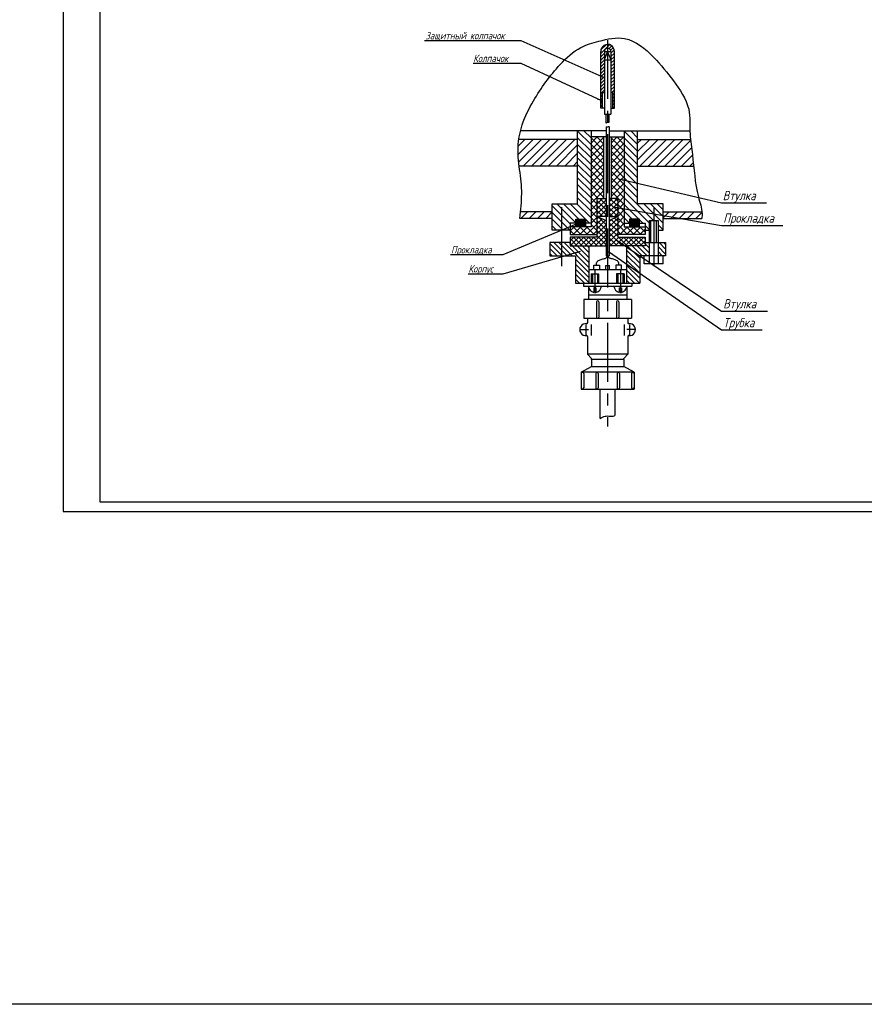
# Model space of a CAD drawing. Header units: millimetres. Extents: x 0 to 298874, y 0 to 515102.
# Tile 1 of 4: x 1130 to 1584, y 0 to 530. Entities that reach past the tile are written whole.
import ezdxf

# ---------------------------------------------------------------- set-up
doc = ezdxf.new("R2010")
doc.units = ezdxf.units.MM
doc.linetypes.add('CENTER', pattern=[50.8, 31.75, -6.35, 6.35, -6.35])
for name, color, linetype in [('Основной', 7, 'Continuous'), ('Ось', 2, 'CENTER'), ('Размерный', 1, 'Continuous'), ('Сечение', 4, 'Continuous'), ('Текст', 5, 'Continuous'), ('Штриховка', 4, 'Continuous')]:
    doc.layers.add(name, color=color, linetype=linetype)
doc.styles.add('ROMANS', font='romans.shx', dxfattribs={"oblique": 15, "height": 5})
doc.dimstyles.new('ISO-25', dxfattribs={"dimtxt": 2.5, "dimasz": 2.5, "dimexe": 1.25, "dimexo": 0.625, "dimtad": 1, "dimtxsty": 'Standard', "dimcen": 2.5, "dimadec": 0, "dimazin": 0, "dimtfac": 1, "dimtmove": 0, "dimatfit": 3, "dimfxl": 0, "dimarcsym": 0})
picture_1 = doc.add_image_def('image1.jpg', size_in_pixel=(2083, 3590))
pattern_1 = [(45, (0, -28.65), (-2.245064, 2.245064), [])]

msp = doc.modelspace()

# ---------------------------------------------------------------- hatches: boundary and pattern name
at = {"layer": 'Штриховка'}
h = msp.add_hatch(dxfattribs=at)
h.set_pattern_fill('ANSI31', color=256, scale=0.4, style=0)
h.set_pattern_definition([(45, (0, -28.6499), (-0.8980256, 0.8980256), [])])
h.paths.add_polyline_path([(1444.4, 513.061, -0.4270207), (1446.172, 514.912), (1446.172, 517.082, 0.4429669), (1442.514, 513.061), (1442.514, 482.78), (1443.457, 482.78), (1443.457, 491.198), (1444.4, 491.198)])
h.paths.add_polyline_path([(1447.944, 491.198), (1448.887, 491.198), (1448.887, 482.78), (1449.83, 482.78), (1449.83, 513.637, 0.3959334), (1446.172, 517.082), (1446.172, 514.912, -0.4270207), (1447.944, 513.061)])
h = msp.add_hatch(dxfattribs=at)
h.set_pattern_fill('ANSI31', color=256, scale=0.8, angle=90, style=0)
h.set_pattern_definition([(135, (0, -28.6499), (-1.7960512, -1.7960512), [])])
h.paths.add_polyline_path([(1429.011, 423.009), (1434.334, 423.009), (1434.334, 420.75), (1437.208, 420.75), (1437.208, 470.471), (1430.015, 470.471), (1430.015, 431.14), (1416.355, 431.14), (1416.355, 417.086), (1426.002, 417.086), (1426.002, 420.75), (1429.011, 420.75)])
h.paths.add_polyline_path([(1462.329, 431.14), (1462.329, 470.471), (1455.136, 470.471), (1455.136, 420.75), (1458.01, 420.75), (1458.01, 423.009), (1463.334, 423.009), (1463.334, 420.75), (1466.342, 420.75), (1466.342, 417.086), (1468.599, 417.086), (1468.599, 422.262), (1473.308, 422.262), (1473.308, 417.086), (1475.99, 417.086), (1475.99, 431.14)])
h = msp.add_hatch(dxfattribs=at)
h.set_pattern_fill('ANSI37', color=256, scale=0.8, angle=90, style=0)
h.set_pattern_definition([(135, (0, -28.6499), (-1.7960512, -1.7960512), []), (225, (0, -28.6499), (1.7960512, -1.7960512), [])])
h.paths.add_polyline_path([(1437.208, 418.846), (1426.002, 418.846), (1426.002, 414.702), (1440.57, 414.702), (1440.57, 434.076), (1444.156, 434.076), (1444.156, 467.225), (1437.208, 467.225)])
h.paths.add_polyline_path([(1448.189, 434.076), (1451.774, 434.076), (1451.774, 414.702), (1466.342, 414.702), (1466.342, 418.846), (1455.136, 418.846), (1455.136, 467.225), (1448.189, 467.225)])
h = msp.add_hatch(dxfattribs=at)
h.set_pattern_fill('ANSI31', color=256, style=0)
h.set_pattern_definition(pattern_1)
edge = h.paths.add_edge_path()
edge.add_line((1430.015, 451.517), (1430.015, 465.871))
edge.add_line((1430.015, 465.871), (1398.343, 465.871))
edge.add_spline(control_points=[(1398.343, 465.871), (1397.905, 462.708), (1397.729, 457.865), (1398.277, 453.114), (1398.491, 451.517)], knot_values=[28.3200937, 28.3200937, 28.3200937, 28.3200937, 37.828979, 42.6605835, 42.6605835, 42.6605835, 42.6605835], degree=3, periodic=0)
edge.add_line((1398.491, 451.517), (1430.015, 451.517))
edge = h.paths.add_edge_path()
edge.add_spline(control_points=[(1492.483, 451.517), (1492.273, 453.602), (1491.784, 458.399), (1491.024, 463.154), (1490.754, 465.871)], knot_values=[196.7821975, 196.7821975, 196.7821975, 196.7821975, 203.0688453, 211.2513734, 211.2513734, 211.2513734, 211.2513734], degree=3, periodic=0)
edge.add_line((1490.754, 465.871), (1462.329, 465.871))
edge.add_line((1462.329, 465.871), (1462.329, 451.517))
edge.add_line((1462.329, 451.517), (1492.483, 451.517))
h = msp.add_hatch(dxfattribs=at)
h.set_pattern_fill('ANSI37', color=256, scale=0.6, angle=90, style=0)
h.set_pattern_definition([(135, (0, -28.6499), (-1.3470384, -1.3470384), []), (225, (0, -28.6499), (1.3470384, -1.3470384), [])])
h.paths.add_polyline_path([(1445.373, 408.586), (1445.373, 422.206), (1440.57, 424.414), (1440.57, 413.304), (1425.911, 413.304), (1425.911, 408.586)])
h.paths.add_polyline_path([(1445.373, 434.076), (1440.57, 434.076), (1440.57, 424.414), (1445.373, 424.414)])
h.paths.add_polyline_path([(1446.971, 424.414), (1451.774, 424.414), (1451.774, 434.076), (1446.971, 434.076)])
h.paths.add_polyline_path([(1446.971, 422.206), (1446.971, 408.586), (1466.433, 408.586), (1466.433, 413.304), (1451.774, 413.304), (1451.774, 424.414)])
h = msp.add_hatch(dxfattribs=at)
h.set_pattern_fill('ANSI31', color=256, style=0)
h.set_pattern_definition(pattern_1)
edge = h.paths.add_edge_path()
edge.add_line((1416.355, 423.31), (1416.355, 426.924))
edge.add_line((1416.355, 426.924), (1399.303, 426.924))
edge.add_spline(control_points=[(1399.303, 426.924), (1399.173, 425.718), (1399.031, 424.514), (1398.889, 423.31)], knot_values=[0, 0, 0, 0, 3.6383343, 3.6383343, 3.6383343, 3.6383343], degree=3, periodic=0)
edge.add_line((1398.889, 423.31), (1416.355, 423.31))
edge = h.paths.add_edge_path()
edge.add_spline(control_points=[(1496.924, 423.31), (1496.995, 424.202), (1497.059, 425.412), (1496.974, 426.608), (1496.943, 426.924)], knot_values=[236.2353577, 236.2353577, 236.2353577, 236.2353577, 238.906655, 239.8670886, 239.8670886, 239.8670886, 239.8670886], degree=3, periodic=0)
edge.add_line((1496.943, 426.924), (1475.99, 426.924))
edge.add_line((1475.99, 426.924), (1475.99, 423.31))
edge.add_line((1475.99, 423.31), (1496.924, 423.31))
h = msp.add_hatch(dxfattribs=at)
h.set_pattern_fill('ANSI37', color=256, scale=0.2, angle=90, style=0)
h.set_pattern_definition([(135, (0, -28.64987), (-0.4490128, -0.4490128), []), (225, (0, -28.64987), (0.4490128, -0.4490128), [])])
h.paths.add_polyline_path([(1434.334, 418.846), (1434.334, 423.009), (1429.011, 423.009), (1429.011, 418.846)])
h.paths.add_polyline_path([(1458.01, 418.846), (1463.334, 418.846), (1463.334, 423.009), (1458.01, 423.009)])
h = msp.add_hatch(dxfattribs=at)
h.set_pattern_fill('ANSI31', color=256, scale=0.6, angle=90, style=0)
h.set_pattern_definition([(135, (0, -28.6499), (-1.3470384, -1.3470384), [])])
h.paths.add_polyline_path([(1436.056, 408.586), (1425.911, 408.586), (1425.911, 410.292), (1421.391, 410.292), (1421.391, 403.266), (1428.924, 403.266), (1428.924, 388.51), (1436.056, 388.51)])
h.paths.add_polyline_path([(1415.063, 403.266), (1421.391, 403.266), (1421.391, 410.292), (1415.063, 410.292)])
h.paths.add_polyline_path([(1456.289, 388.51), (1463.42, 388.51), (1463.42, 403.266), (1468.599, 403.266), (1468.599, 410.292), (1466.433, 410.292), (1466.433, 408.586), (1456.289, 408.586)])
h.paths.add_polyline_path([(1473.308, 403.266), (1477.281, 403.266), (1477.281, 410.292), (1473.308, 410.292)])

# ---------------------------------------------------------------- linework, layer by layer
msp.add_lwpolyline([(1152.919, 265.528), (1993.919, 265.528), (1993.919, 859.528), (1152.919, 859.528)], close=True)
msp.add_lwpolyline([(1172.919, 270.528), (1172.919, 854.528), (1988.919, 854.528), (1988.919, 270.528), (1172.919, 270.528)])
at = {"layer": 'Основной'}
for p, q in [((1442.514, 482.78), (1442.514, 513.187)), ((1447.944, 513.061), (1444.4, 513.061)), ((1444.4, 513.061), (1444.4, 479.45)), ((1444.4, 508.789), (1446.172, 513.061)), ((1446.172, 513.061), (1447.944, 508.789)), ((1447.944, 513.061), (1447.944, 479.45)), ((1449.83, 482.78), (1449.83, 513.187)), ((1444.4, 508.789), (1447.944, 508.789)), ((1443.457, 482.78), (1443.457, 491.198)), ((1443.457, 491.198), (1444.4, 491.198)), ((1448.887, 491.198), (1447.944, 491.198)), ((1448.887, 482.78), (1448.887, 491.198)), ((1444.4, 482.78), (1442.514, 482.78)), ((1447.944, 482.78), (1449.83, 482.78)), ((1444.4, 479.45), (1447.944, 479.45)), ((1445.373, 474.708), (1445.373, 479.45)), ((1446.971, 475.232), (1446.971, 479.45)), ((1445.373, 472.737), (1445.373, 403.255)), ((1446.971, 472.737), (1446.971, 403.255)), ((1445.373, 470.471), (1399.218, 470.471)), ((1430.015, 431.14), (1430.015, 470.471)), ((1437.208, 470.471), (1437.208, 418.846)), ((1445.373, 467.225), (1437.208, 467.225)), ((1444.156, 434.076), (1444.156, 467.225)), ((1446.971, 470.471), (1490.484, 470.471)), ((1446.971, 467.225), (1455.136, 467.225)), ((1448.189, 434.076), (1448.189, 467.225)), ((1455.136, 470.471), (1455.136, 418.846)), ((1455.136, 470.471), (1455.136, 418.846)), ((1462.329, 431.14), (1462.329, 470.471)), ((1430.015, 465.871), (1398.343, 465.871)), ((1462.329, 465.871), (1490.754, 465.871)), ((1430.015, 451.517), (1398.491, 451.517)), ((1462.329, 451.517), (1492.483, 451.517)), ((1416.355, 417.086), (1416.355, 431.14)), ((1416.355, 431.14), (1430.015, 431.14)), ((1440.57, 413.304), (1440.57, 434.076)), ((1440.57, 434.076), (1445.373, 434.076)), ((1451.774, 434.076), (1446.971, 434.076)), ((1451.774, 413.304), (1451.774, 434.076)), ((1475.99, 431.14), (1462.329, 431.14)), ((1475.99, 417.086), (1475.99, 431.14)), ((1416.355, 426.924), (1399.303, 426.924)), ((1445.373, 424.414), (1440.57, 424.414)), ((1440.57, 424.414), (1445.373, 422.206)), ((1451.774, 424.414), (1446.971, 422.206)), ((1446.971, 424.414), (1451.774, 424.414)), ((1475.99, 426.924), (1496.943, 426.924)), ((1416.355, 423.31), (1398.889, 423.31)), ((1426.002, 420.75), (1426.002, 414.702)), ((1429.011, 420.75), (1426.002, 420.75)), ((1429.011, 418.846), (1429.011, 423.009)), ((1429.011, 423.009), (1434.334, 423.009)), ((1434.334, 423.009), (1434.334, 418.846)), ((1437.208, 420.75), (1434.334, 420.75)), ((1455.136, 420.75), (1458.01, 420.75)), ((1458.01, 423.009), (1458.01, 418.846)), ((1463.334, 423.009), (1458.01, 423.009)), ((1463.334, 418.846), (1463.334, 423.009)), ((1463.334, 420.75), (1466.342, 420.75)), ((1466.342, 420.75), (1466.342, 414.702)), ((1468.599, 422.262), (1473.308, 422.262)), ((1468.599, 422.262), (1468.599, 398.793)), ((1469.423, 410.292), (1469.423, 422.262)), ((1472.484, 410.292), (1472.484, 422.262)), ((1473.308, 422.262), (1473.308, 398.793)), ((1475.99, 423.31), (1496.924, 423.31)), ((1426.002, 417.086), (1416.355, 417.086)), ((1437.208, 418.846), (1426.002, 418.846)), ((1426.002, 414.702), (1440.57, 414.702)), ((1466.342, 414.702), (1451.774, 414.702)), ((1455.136, 418.846), (1466.342, 418.846)), ((1466.342, 417.086), (1468.599, 417.086)), ((1473.308, 417.086), (1475.99, 417.086)), ((1425.911, 410.292), (1415.063, 410.292)), ((1415.063, 410.292), (1415.063, 403.266)), ((1440.57, 413.304), (1425.911, 413.304)), ((1425.911, 413.304), (1425.911, 408.586)), ((1425.911, 408.586), (1445.373, 408.586)), ((1436.056, 408.586), (1436.056, 388.51)), ((1466.433, 408.586), (1446.971, 408.586)), ((1451.774, 413.304), (1466.433, 413.304)), ((1456.289, 408.586), (1456.289, 388.51)), ((1456.289, 408.586), (1456.289, 388.51)), ((1466.433, 413.304), (1466.433, 408.586)), ((1466.433, 410.292), (1477.281, 410.292)), ((1477.281, 410.292), (1477.281, 403.266)), ((1415.063, 403.266), (1428.924, 403.266)), ((1428.924, 403.266), (1428.924, 388.51)), ((1445.373, 403.255), (1446.971, 403.255)), ((1463.42, 403.266), (1463.42, 388.51)), ((1477.281, 403.266), (1463.42, 403.266)), ((1465.892, 398.793), (1465.892, 403.266)), ((1476.015, 398.793), (1476.015, 403.266)), ((1438.674, 395.837), (1438.674, 398.203)), ((1438.674, 398.203), (1441.7, 398.203)), ((1441.7, 398.203), (1441.7, 395.837)), ((1445.191, 395.837), (1445.191, 397.971)), ((1445.191, 397.971), (1447.154, 397.971)), ((1447.154, 395.837), (1447.154, 397.971)), ((1450.645, 398.203), (1450.645, 395.837)), ((1453.67, 398.203), (1450.645, 398.203)), ((1453.67, 395.837), (1453.67, 398.203)), ((1476.015, 398.793), (1465.892, 398.793)), ((1436.056, 395.837), (1456.289, 395.837)), ((1437.325, 393.552), (1441.327, 393.552)), ((1437.325, 393.552), (1437.325, 388.51)), ((1438.023, 393.552), (1438.023, 388.51)), ((1440.629, 393.552), (1440.629, 388.51)), ((1441.327, 393.552), (1441.327, 388.51)), ((1451.017, 393.552), (1451.017, 388.51)), ((1455.02, 393.552), (1451.017, 393.552)), ((1451.715, 393.552), (1451.715, 388.51)), ((1454.322, 393.552), (1454.322, 388.51)), ((1455.02, 393.552), (1455.02, 388.51)), ((1428.924, 388.51), (1463.42, 388.51)), ((1433.182, 388.51), (1433.182, 386.901)), ((1459.162, 388.51), (1459.162, 386.901)), ((1433.182, 386.901), (1459.162, 386.901)), ((1435.864, 386.901), (1435.864, 379.598)), ((1435.864, 382.139), (1456.48, 382.139)), ((1439.887, 385.996), (1438.765, 385.996)), ((1438.765, 385.996), (1438.765, 383.484)), ((1439.887, 385.996), (1439.887, 383.484)), ((1452.457, 385.996), (1452.457, 383.484)), ((1452.457, 385.996), (1453.58, 385.996)), ((1453.58, 385.996), (1453.58, 383.484)), ((1456.48, 386.901), (1456.48, 379.598)), ((1458.978, 379.598), (1433.367, 379.598)), ((1433.367, 379.598), (1433.367, 369.555)), ((1440.174, 378.419), (1440.174, 370.239)), ((1441.483, 378.419), (1441.483, 370.239)), ((1450.861, 378.419), (1450.861, 370.239)), ((1452.17, 378.419), (1452.17, 370.239)), ((1458.978, 379.598), (1458.978, 369.555)), ((1433.367, 369.555), (1458.978, 369.555)), ((1435.351, 369.555), (1435.351, 367.158)), ((1437.358, 366.157), (1437.358, 360.345)), ((1454.987, 366.157), (1454.987, 360.345)), ((1456.993, 369.555), (1456.993, 367.158)), ((1435.351, 359.74), (1435.351, 350.242)), ((1456.993, 359.74), (1456.993, 350.242)), ((1437.461, 347.949), (1435.351, 350.242)), ((1456.993, 350.242), (1435.351, 350.242)), ((1454.884, 347.949), (1456.993, 350.242)), ((1437.461, 347.391), (1437.461, 347.949)), ((1454.884, 347.391), (1437.461, 347.391)), ((1437.461, 347.391), (1437.461, 343.485)), ((1454.884, 347.391), (1454.884, 347.949)), ((1454.884, 347.391), (1454.884, 343.485)), ((1431.94, 340.51), (1437.461, 343.485)), ((1460.404, 340.51), (1431.94, 340.51)), ((1431.94, 340.51), (1431.94, 331.314)), ((1433.269, 339.753), (1433.269, 331.997)), ((1437.461, 343.485), (1454.884, 343.485)), ((1439.77, 339.753), (1439.77, 331.997)), ((1441.079, 339.753), (1441.079, 331.997)), ((1451.265, 339.753), (1451.265, 331.997)), ((1452.574, 339.753), (1452.574, 331.997)), ((1460.404, 340.51), (1454.884, 343.485)), ((1459.075, 339.753), (1459.075, 331.997)), ((1460.404, 340.51), (1460.404, 331.314)), ((1460.404, 340.51), (1460.404, 331.314)), ((1431.94, 331.314), (1460.404, 331.314)), ((1442.08, 315.639), (1442.08, 331.314)), ((1450.264, 317.455), (1450.264, 331.314))]:
    msp.add_line(p, q, dxfattribs=at)
for centre, radius, start, end in [((1446.167, 513.412), 3.67, 356.47838, 185.48973), ((1446.172, 513.138), 1.774, 357.50605, 182.49395), ((1439.326, 386.901), 3.462, 180, 260.67043), ((1439.326, 386.901), 3.462, 279.32957, 0), ((1453.018, 386.901), 3.462, 180, 260.67043), ((1453.018, 386.901), 3.462, 279.32957, 0), ((1440.829, 378.331), 0.66, 7.62057, 172.37943), ((1451.516, 378.331), 0.66, 7.62057, 172.37943), ((1434.384, 363.449), 3.238, 82.81649, 277.18351), ((1434.851, 367.158), 0.5, 262.81649, 0), ((1440.829, 370.326), 0.66, 187.62057, 352.37943), ((1451.516, 370.326), 0.66, 187.62057, 352.37943), ((1457.493, 367.158), 0.5, 180, 277.18351), ((1457.96, 363.449), 3.238, 262.81649, 97.18351), ((1434.851, 359.74), 0.5, 0, 97.18351), ((1457.493, 359.74), 0.5, 82.81649, 180), ((1432.615, 339.665), 0.66, 7.62057, 172.37943), ((1440.425, 339.665), 0.66, 7.62057, 172.37943), ((1451.92, 339.665), 0.66, 7.62057, 172.37943), ((1459.73, 339.665), 0.66, 7.62057, 172.37943), ((1432.615, 332.085), 0.66, 187.62057, 352.37943), ((1440.425, 332.085), 0.66, 187.62057, 352.37943), ((1451.92, 332.085), 0.66, 187.62057, 352.37943), ((1459.73, 332.085), 0.66, 187.62057, 352.37943)]:
    msp.add_arc(centre, radius, start, end, dxfattribs=at)
for points in [[(1440.033, 398.203), (1440.646, 400.211), (1442.149, 401.054), (1444.011, 401.609), (1445.548, 402.21), (1446.172, 403.255)], [(1452.311, 398.203), (1451.698, 400.211), (1450.195, 401.054), (1448.334, 401.609), (1446.796, 402.21), (1446.172, 403.255)]]:
    msp.add_spline(points, degree=3, dxfattribs=at)
at = {"layer": 'Ось'}
for p, q in [((1446.172, 519.446), (1446.172, 311.201)), ((1421.391, 429.365), (1421.391, 394.031)), ((1470.953, 429.365), (1470.953, 394.031)), ((1439.326, 395.413), (1439.326, 383.04)), ((1453.018, 395.413), (1453.018, 383.04)), ((1434.384, 366.157), (1434.384, 360.345)), ((1457.96, 366.157), (1457.96, 360.345)), ((1431.763, 363.449), (1435.838, 363.449)), ((1460.582, 363.449), (1456.507, 363.449))]:
    msp.add_line(p, q, dxfattribs=at)
at = {"layer": 'Сечение'}
msp.add_open_spline([(1398.889, 423.31), (1399.156, 425.571), (1399.928, 432.112), (1400.071, 443.241), (1397.075, 457.61), (1398.911, 473.05), (1407.597, 489.808), (1417.845, 504.126), (1430.151, 515.63), (1442.535, 519.241), (1457.297, 522.477), (1471.212, 510.833), (1481.667, 497.549), (1491.349, 483.84), (1489.957, 469.448), (1492.629, 453.846), (1493.152, 439.364), (1497.204, 428.155), (1496.995, 424.202), (1496.924, 423.31)], degree=3, knots=[0, 0, 0, 0, 6.8330329, 19.7636396, 33.1516982, 50.7049804, 65.0066611, 89.2939661, 103.7173862, 114.0040346, 127.9158603, 146.5056928, 163.089051, 180.4489207, 193.9374711, 204.9647256, 228.0010615, 237.1957913, 239.8670886, 239.8670886, 239.8670886, 239.8670886], dxfattribs=at)
for points in [[(1445.373, 474.708), (1445.781, 475.036), (1446.469, 475.232), (1446.971, 475.232)], [(1445.373, 472.737), (1445.758, 472.583), (1446.693, 472.823), (1446.971, 472.737)], [(1442.08, 315.639), (1444.796, 316.768), (1447.408, 316.871), (1449.642, 317.043), (1450.264, 317.455)]]:
    msp.add_spline(points, degree=3, dxfattribs=at)

# ---------------------------------------------------------------- texts
at = {"layer": 'Текст', "style": 'ROMANS', "oblique": 15, "width": 0.8}
for s, height, p in [('Защитный колпачок', 4, (1348.088, 519.836)), ('Колпачок', 4, (1373.78, 507.591)), ('Втулка', 5, (1508.127, 433.17)), ('Прокладка', 5, (1508.393, 421.04)), ('Прокладка', 4, (1361.851, 404.495)), ('Корпус', 4, (1371.225, 394.19)), ('Втулка', 5, (1508.393, 374.868)), ('Трубка', 5, (1508.393, 364.704))]:
    msp.add_text(s, height=height, dxfattribs=at).set_placement(p)

# ---------------------------------------------------------------- pictures from other files: only their frames are drawn
at = {"layer": 'Размерный'}
image = msp.add_image(picture_1, insert=(0, 0), size_in_units=(298874.072, 515102.218), dxfattribs=at)
image.dxf.flags = 7

# ---------------------------------------------------------------- leaders
for points in [[(1444.836, 498.857), (1399.574, 519.046), (1347.468, 519.046)], [(1443.037, 486.613), (1399.574, 506.801), (1373.78, 506.801)], [(1452.129, 444.589), (1507.545, 431.704), (1531.756, 431.704)], [(1449.213, 429.543), (1507.545, 419.574), (1540.535, 419.574)], [(1431.45, 421.204), (1389.706, 403.705), (1361.617, 403.705)], [(1450.76, 411.832), (1507.545, 373.402), (1532.287, 373.402)], [(1431.45, 405.514), (1389.706, 393.4), (1370.99, 393.4)], [(1446.551, 405.562), (1507.545, 363.238), (1529.361, 363.238)]]:
    msp.add_leader(points, dimstyle='ISO-25', override={"dimgap": 0.625, "dimtad": 0}, dxfattribs=at)

doc.saveas('drawing.dxf')
